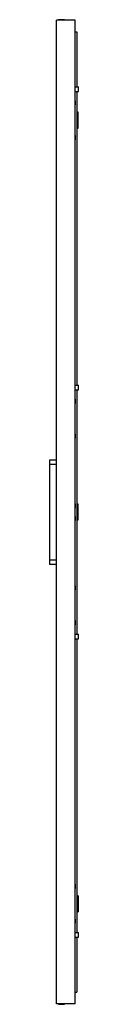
# Model space of a CAD drawing. Header units: millimetres. Extents: x 827 to 885, y 192 to 2171.
import ezdxf

# ---------------------------------------------------------------- set-up
doc = ezdxf.new("R2010")
doc.units = ezdxf.units.MM
doc.header["$LTSCALE"] = 153.635875
doc.layers.get('0').update_dxf_attribs({"linetype": 'CONTINUOUS'})

msp = doc.modelspace()

# ---------------------------------------------------------------- linework, layer by layer
at = {"color": 7, "linetype": 'Continuous'}
for p, q in [((841.3, 192.8), (841.3, 2169.8)), ((878.8, 2169.8), (841.3, 2169.8)), ((845.4, 2169.8), (845.4, 2170.8)), ((857.4, 2170.8), (845.4, 2170.8)), ((857.4, 2169.8), (857.4, 2170.8)), ((878.8, 192.8), (878.8, 2169.8)), ((878.8, 2146.6), (882.3, 2146.6)), ((882.3, 2146.6), (882.3, 2036.1)), ((878.8, 2036.1), (885.3, 2036.1)), ((878.8, 2026.6), (885.3, 2026.6)), ((882.3, 2026.6), (882.3, 1436.1)), ((885.3, 2026.6), (885.3, 2036.1)), ((878.8, 2008), (879.4, 2008)), ((878.8, 1999.7), (879.4, 1999.7)), ((879.4, 1999.7), (879.4, 2008)), ((884.8, 1984.8), (882.3, 1984.8)), ((884.8, 1952.8), (884.8, 1984.8)), ((882.3, 1952.8), (884.8, 1952.8)), ((878.8, 1938), (879.4, 1938)), ((878.8, 1929.7), (879.4, 1929.7)), ((879.4, 1929.7), (879.4, 1938)), ((878.8, 1436.1), (885.3, 1436.1)), ((878.8, 1426.6), (885.3, 1426.6)), ((882.3, 1426.6), (882.3, 936.1)), ((885.3, 1426.6), (885.3, 1436.1)), ((878.8, 1408), (879.4, 1408)), ((879.4, 1399.7), (879.4, 1408)), ((878.8, 1399.7), (879.4, 1399.7)), ((878.8, 1338), (879.4, 1338)), ((878.8, 1329.7), (879.4, 1329.7)), ((879.4, 1329.7), (879.4, 1338)), ((827.3, 1285.7), (827.3, 1075.5)), ((841.3, 1285.7), (827.3, 1285.7)), ((841.3, 1276.8), (827.3, 1276.8)), ((878.8, 1197.6), (879.4, 1197.6)), ((878.8, 1189.3), (879.4, 1189.3)), ((879.4, 1189.3), (879.4, 1197.6)), ((884.8, 1197.3), (882.3, 1197.3)), ((884.8, 1165.3), (884.8, 1197.3)), ((878.8, 1172.6), (879.4, 1172.6)), ((879.4, 1164.3), (879.4, 1172.6)), ((878.8, 1164.3), (879.4, 1164.3)), ((882.3, 1165.3), (884.8, 1165.3)), ((841.3, 1084.3), (827.3, 1084.3)), ((841.3, 1075.5), (827.3, 1075.5)), ((878.8, 1033), (879.4, 1033)), ((879.4, 1024.7), (879.4, 1033)), ((878.8, 1024.7), (879.4, 1024.7)), ((878.8, 963), (879.4, 963)), ((878.8, 954.7), (879.4, 954.7)), ((879.4, 954.7), (879.4, 963)), ((878.8, 936.1), (885.3, 936.1)), ((885.3, 926.6), (885.3, 936.1)), ((878.8, 926.6), (885.3, 926.6)), ((882.3, 926.6), (882.3, 336.1)), ((878.8, 433), (879.4, 433)), ((878.8, 424.7), (879.4, 424.7)), ((879.4, 424.7), (879.4, 433)), ((884.8, 409.8), (882.3, 409.8)), ((884.8, 409.8), (884.8, 377.8)), ((882.3, 377.8), (884.8, 377.8)), ((878.8, 363), (879.4, 363)), ((879.4, 354.7), (879.4, 363)), ((878.8, 354.7), (879.4, 354.7)), ((878.8, 336.1), (885.3, 336.1)), ((878.8, 326.6), (885.3, 326.6)), ((882.3, 326.6), (882.3, 216)), ((885.3, 326.6), (885.3, 336.1)), ((878.8, 216), (882.3, 216)), ((878.8, 192.8), (841.3, 192.8)), ((845.4, 192.8), (845.4, 191.8)), ((845.4, 191.8), (857.4, 191.8)), ((857.4, 192.8), (857.4, 191.8))]:
    msp.add_line(p, q, dxfattribs=at)

doc.saveas('drawing.dxf')
